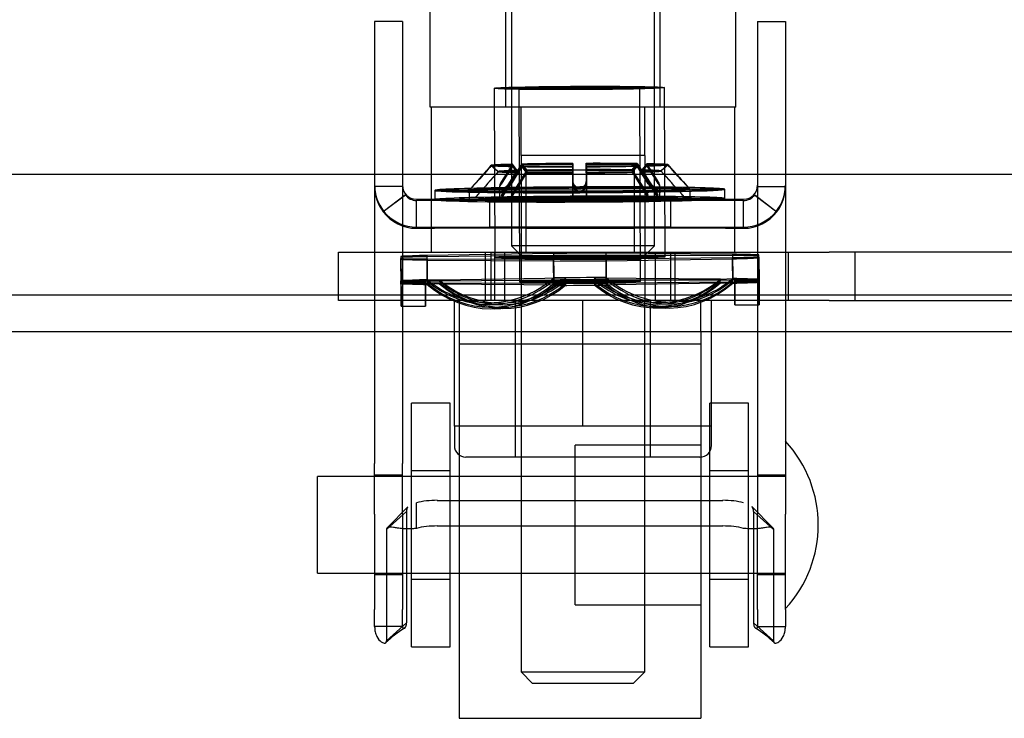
# Model space of a CAD drawing. Header units: inches. Extents: x 1 to 359, y -2 to 239.
# Tile 5 of 82: x 104.28 to 106.83, y 31.41 to 33.21. Entities that reach past the tile are written whole.
import ezdxf
from ezdxf.enums import TextEntityAlignment as Align
from ezdxf.lldxf.tags import DXFTag

# ---------------------------------------------------------------- set-up
doc = ezdxf.new("R2010")
doc.units = ezdxf.units.IN
doc.header["$MEASUREMENT"] = 0
for name, color, linetype in [('COM70838', 7, 'Continuous'), ('COM70839-3', 7, 'Continuous'), ('COM71195-6', 7, 'Continuous'), ('COM71299-1', 7, 'Continuous'), ('Default', 7, 'Continuous'), ('HAN13068', 7, 'Continuous'), ('HAN13068_NUT', 7, 'Continuous'), ('NTS18147', 7, 'Continuous'), ('ROL87452', 7, 'Continuous'), ('RVT17786', 7, 'Continuous'), ('RVT19000', 7, 'Continuous'), ('SPC87322', 7, 'Continuous'), ('STD26122', 7, 'Continuous'), ('WAF25376', 7, 'Continuous'), ('WAM30038', 7, 'Continuous')]:
    doc.layers.add(name, color=color, linetype=linetype)
doc.styles.add('SEACAD_Times_New_Roman', font='times.ttf')
tags = doc.linetypes.add('HIDDEN2', pattern=[0.1875, 0.125, -0.0625]).pattern_tags.tags
tags[6:7] = [DXFTag(74, 4), DXFTag(75, 0), DXFTag(340, '0'), DXFTag(46, 0.0), DXFTag(50, 0.0), DXFTag(44, 0.0), DXFTag(45, 0.0)]
tags[4:5] = [DXFTag(74, 4), DXFTag(75, 0), DXFTag(340, '0'), DXFTag(46, 0.0), DXFTag(50, 0.0), DXFTag(44, 0.0), DXFTag(45, 0.0)]
doc.dimstyles.new('HAMMOND_(STH_-_300x200)', dxfattribs={"dimtxt": 1.5, "dimasz": 1.875, "dimexe": 0.75, "dimexo": 0.75, "dimgap": 0.375, "dimtad": 0, "dimtih": 1, "dimtoh": 1, "dimzin": 0, "dimdsep": 46, "dimtxsty": 'SEACAD_Times_New_Roman', "dimblk1": '_SE_FILLED', "dimblk2": '_SE_FILLED', "dimsah": 1, "dimcen": 0.75, "dimadec": 0, "dimazin": 0, "dimtfac": 0.8, "dimtofl": 0, "dimtmove": 0, "dimatfit": 3, "dimfxl": 1, "dimtolj": 1, "dimtzin": 0, "dimarcsym": 0})

# ---------------------------------------------------------------- blocks, each defined once
blk = doc.blocks.new('SE2')
at = {"layer": 'COM70838', "color": 7, "linetype": 'HIDDEN2'}
for p, q in [((105.1089, 32.4867), (105.1089, 32.6117)), ((105.1089, 32.6117), (105.2339, 32.6117)), ((105.2339, 32.6117), (106.2895, 32.6117)), ((105.4889, 32.6117), (105.4889, 32.4867)), ((105.5389, 32.6117), (105.5389, 32.4867)), ((105.9289, 32.4867), (105.9289, 32.6117)), ((105.9789, 32.6117), (105.9789, 32.4867)), ((106.2724, 32.6117), (106.2724, 32.4867)), ((106.2895, 32.6117), (106.3779, 32.6117)), ((107.0913, 32.6117), (106.3779, 32.6117)), ((106.4454, 32.4867), (106.4454, 32.6117)), ((105.2339, 32.4867), (105.1089, 32.4867)), ((105.7162, 32.4867), (105.2339, 32.4867)), ((106.2895, 32.4867), (105.7516, 32.4867)), ((106.3779, 32.4867), (106.2895, 32.4867)), ((106.3779, 32.4867), (107.0639, 32.4867))]:
    blk.add_line(p, q, dxfattribs=at)
at = {"layer": 'COM70839-3', "color": 7, "linetype": 'HIDDEN2'}
for p, q in [((105.2747, 33.2079), (105.2027, 33.2079)), ((105.2027, 33.2079), (105.2027, 33.1629)), ((105.2747, 33.2079), (105.2747, 33.1629)), ((106.1931, 33.2079), (106.2651, 33.2079)), ((106.1931, 33.2079), (106.1931, 33.1629)), ((106.2651, 33.2079), (106.2651, 33.1629)), ((105.2027, 33.1629), (105.2027, 32.0658)), ((105.2747, 33.1629), (105.2747, 32.0658)), ((106.1931, 33.1629), (106.1931, 32.0658)), ((106.2651, 33.1629), (106.2651, 32.0658)), ((105.2747, 32.7818), (105.2027, 32.7818)), ((106.1931, 32.7818), (106.2651, 32.7818)), ((105.2822, 32.7599), (105.2251, 32.716)), ((105.2822, 32.7597), (105.2251, 32.7159)), ((105.2822, 32.7597), (105.2822, 32.7599)), ((106.1857, 32.7597), (106.1857, 32.7599)), ((106.1857, 32.7599), (106.2428, 32.716)), ((106.1857, 32.7597), (106.2428, 32.7159)), ((105.3107, 32.7489), (106.1571, 32.7489)), ((105.3576, 32.7457), (105.3107, 32.7457)), ((105.3107, 32.6737), (105.3107, 32.7457)), ((106.1102, 32.7457), (105.3576, 32.7457)), ((105.4999, 32.7488), (105.4999, 32.6768)), ((105.5934, 32.7457), (105.5934, 32.6737)), ((105.8744, 32.6737), (105.8744, 32.7457)), ((105.9679, 32.7488), (105.9679, 32.6768)), ((106.1571, 32.7457), (106.1102, 32.7457)), ((106.1571, 32.6737), (106.1571, 32.7457)), ((105.2251, 32.7159), (105.2251, 32.716)), ((106.2428, 32.7159), (106.2428, 32.716)), ((105.3107, 32.6769), (106.1571, 32.6769)), ((105.3107, 32.6737), (105.3576, 32.6737)), ((106.1102, 32.6737), (105.3576, 32.6737)), ((105.4999, 32.6768), (105.4999, 32.6765)), ((105.9679, 32.6768), (105.9679, 32.6765)), ((106.1102, 32.6737), (106.1571, 32.6737)), ((105.2027, 31.9347), (105.2027, 32.0658)), ((105.2747, 31.9347), (105.2747, 32.0658)), ((106.1931, 32.0658), (106.1931, 31.9347)), ((106.2651, 32.0658), (106.2651, 31.9347)), ((105.2747, 32.0352), (105.2027, 32.0352)), ((106.2651, 32.0352), (106.1931, 32.0352)), ((105.3107, 31.8978), (105.3107, 31.9641)), ((105.3646, 31.9702), (106.1032, 31.9702)), ((105.2027, 31.9347), (105.2027, 31.688)), ((105.285, 31.9411), (105.2336, 31.8947)), ((105.2887, 31.9533), (105.236, 31.8999)), ((105.2887, 31.9533), (105.2361, 31.8999)), ((105.2747, 31.9347), (105.2747, 31.688)), ((105.285, 31.9411), (105.285, 31.6532)), ((106.2318, 31.8999), (106.1791, 31.9533)), ((106.2317, 31.8999), (106.1792, 31.9533)), ((106.1828, 31.9411), (106.2342, 31.8947)), ((106.1828, 31.9411), (106.1828, 31.6532)), ((106.1931, 31.688), (106.1931, 31.9347)), ((106.2651, 31.688), (106.2651, 31.9347)), ((105.2336, 31.8947), (105.2336, 31.6068)), ((105.3646, 31.9039), (106.1032, 31.9039)), ((106.2342, 31.8947), (106.2342, 31.6068)), ((105.2027, 31.7782), (105.2747, 31.7782)), ((106.1931, 31.7782), (106.2651, 31.7782)), ((105.2027, 31.6438), (105.2027, 31.688)), ((105.2747, 31.6438), (105.2747, 31.688)), ((106.1931, 31.688), (106.1931, 31.6438)), ((106.2651, 31.688), (106.2651, 31.6438)), ((105.2747, 31.6438), (105.2027, 31.6438)), ((105.285, 31.6532), (105.2336, 31.6068)), ((106.1828, 31.6532), (106.2342, 31.6068)), ((106.1931, 31.6438), (106.2651, 31.6438))]:
    blk.add_line(p, q, dxfattribs=at)
for centre, radius, start, end in [((105.3107, 32.7849), 0.108, 180, 270), ((105.3108, 32.7818), 0.108, 180.0016, 217.5087), ((105.3107, 32.7849), 0.036, 180, 270), ((106.1571, 32.7849), 0.108, 270, 360), ((106.1571, 32.7849), 0.036, 270, 0), ((106.1571, 32.7818), 0.108, 322.4913, 359.9984), ((105.3107, 32.7816), 0.036, 217.4877, 269.9947), ((106.1571, 32.7816), 0.036, 270.0053, 322.5123), ((105.3107, 32.7816), 0.108, 217.5055, 269.9987), ((106.1571, 32.7816), 0.108, 270.0017, 322.4941), ((105.425, 31.4039), 0.2769, 121.5848, 134.4351), ((106.043, 31.4042), 0.2765, 45.5494, 58.4193)]:
    blk.add_arc(centre, radius, start, end, dxfattribs=at)
for centre, major_axis, ratio, start_param, end_param in [((105.7339, 32.7488), (0.234, 0), 0.000115, 0, 3.141593), ((105.7339, 32.7485), (-0.234, 0), 0.000115, 0, 3.141593), ((105.7339, 32.6768), (-0.234, 0), 0.000115, 3.141593, 6.283185), ((105.7339, 32.6765), (0.234, 0), 0.000115, 3.141593, 6.283185), ((105.3646, 31.9312), (-0.1, 0), 0.390626, 4.712389, 5.281717), ((106.1032, 31.9312), (0.1, 0), 0.390626, 1.001468, 1.570796), ((105.3646, 31.8649), (-0.1, 0), 0.390626, 4.712389, 5.281717), ((106.1032, 31.8649), (0.1, 0), 0.390626, 1.001468, 1.570796)]:
    blk.add_ellipse(centre, major_axis=major_axis, ratio=ratio, start_param=start_param, end_param=end_param, dxfattribs=at)
for centre in [(105.7339, 32.7457), (105.7339, 32.6737)]:
    blk.add_ellipse(centre, major_axis=(-0.1405, 0), ratio=0.000115, dxfattribs=at)
blk.add_open_spline([(105.2883, 31.9529), (105.286, 31.9499), (105.285, 31.9461), (105.285, 31.9411)], degree=3, dxfattribs=at)
for points, knots in [([(106.1828, 31.9411), (106.1828, 31.9416), (106.1828, 31.9421), (106.1828, 31.9427), (106.1828, 31.9428), (106.1827, 31.9432), (106.1827, 31.9432), (106.1827, 31.9443), (106.1826, 31.945), (106.1823, 31.947), (106.1819, 31.9483), (106.1808, 31.9512), (106.1799, 31.9526), (106.1787, 31.9539)], [0, 0, 0, 0, 0.03125, 0.03125, 0.046875, 0.046875, 0.0625, 0.0625, 0.125, 0.125, 0.25, 0.25, 0.4245245, 0.4245245, 0.4245245, 0.4245245]), ([(105.3107, 31.8978), (105.3091, 31.8976), (105.3059, 31.8971), (105.2996, 31.8966), (105.292, 31.8963), (105.2835, 31.8964), (105.2732, 31.897), (105.262, 31.8984), (105.2511, 31.9001), (105.2431, 31.9012), (105.2381, 31.901), (105.2353, 31.8997), (105.2339, 31.8977), (105.2337, 31.8957), (105.2336, 31.8947)], [0, 0, 0, 0, 0.040175, 0.080102, 0.158226, 0.23381, 0.30692, 0.445198, 0.573002, 0.690655, 0.799398, 0.868041, 0.934412, 1, 1, 1, 1]), ([(106.2342, 31.8947), (106.2342, 31.8954), (106.234, 31.8969), (106.2333, 31.8988), (106.232, 31.9), (106.2281, 31.9016), (106.2197, 31.9006), (106.2078, 31.8987), (106.1994, 31.8976), (106.1914, 31.8968), (106.1815, 31.8963), (106.1698, 31.8964), (106.1614, 31.8973), (106.1571, 31.8978)], [0, 0, 0, 0, 0.049102, 0.098523, 0.149018, 0.200844, 0.426475, 0.554365, 0.622319, 0.692911, 0.79099, 0.893216, 1, 1, 1, 1]), ([(106.2317, 31.9), (106.2319, 31.8999), (106.2328, 31.8992), (106.234, 31.8977), (106.2341, 31.8957), (106.2342, 31.8947)], [0.8439358, 0.8439358, 0.8439358, 0.8439358, 0.868041, 0.9344119, 1, 1, 1, 1]), ([(105.2027, 31.6438), (105.2027, 31.6429), (105.2027, 31.6422), (105.2028, 31.6413), (105.2028, 31.641), (105.2028, 31.6405), (105.2028, 31.6405), (105.2029, 31.6388), (105.203, 31.6378), (105.2034, 31.6341), (105.2038, 31.6319), (105.2052, 31.6257), (105.2067, 31.6218), (105.2116, 31.6118), (105.2158, 31.6071), (105.2237, 31.6015), (105.2273, 31.6005), (105.231, 31.6013), (105.232, 31.602), (105.2328, 31.6031), (105.2329, 31.6034), (105.2331, 31.6038), (105.2331, 31.604), (105.2332, 31.6043), (105.2333, 31.6046), (105.2334, 31.6051), (105.2335, 31.6058), (105.2336, 31.6068)], [0, 0, 0, 0, 0.015625, 0.015625, 0.023438, 0.023438, 0.03125, 0.03125, 0.0625, 0.0625, 0.125, 0.125, 0.25, 0.25, 0.5, 0.5, 0.75, 0.75, 0.875, 0.875, 0.90625, 0.90625, 0.921875, 0.921875, 0.9375, 0.9375, 1, 1, 1, 1]), ([(105.2747, 31.6438), (105.2747, 31.6435), (105.2747, 31.643), (105.2749, 31.6421), (105.2752, 31.641), (105.2758, 31.6401), (105.2774, 31.6388), (105.2807, 31.6394), (105.2832, 31.6432), (105.2843, 31.6467), (105.2847, 31.6487), (105.2849, 31.6509), (105.285, 31.6524), (105.285, 31.6532)], [0, 0, 0, 0, 0.026381, 0.052905, 0.106971, 0.162948, 0.220486, 0.464488, 0.727123, 0.794792, 0.862936, 0.931376, 1, 1, 1, 1]), ([(106.1828, 31.6532), (106.1828, 31.6524), (106.1829, 31.6509), (106.1831, 31.6487), (106.1835, 31.6467), (106.1846, 31.6432), (106.1872, 31.6394), (106.1904, 31.6388), (106.192, 31.6401), (106.1926, 31.641), (106.193, 31.6421), (106.1931, 31.643), (106.1931, 31.6435), (106.1931, 31.6438)], [0, 0, 0, 0, 0.068623, 0.137063, 0.205208, 0.272877, 0.535512, 0.779514, 0.837052, 0.893029, 0.947093, 0.973617, 1, 1, 1, 1]), ([(106.2342, 31.6068), (106.2343, 31.6063), (106.2343, 31.6059), (106.2344, 31.6054), (106.2344, 31.6052), (106.2345, 31.6049), (106.2345, 31.6048), (106.2347, 31.604), (106.2349, 31.6034), (106.2358, 31.602), (106.2368, 31.6013), (106.2406, 31.6005), (106.2441, 31.6015), (106.252, 31.6071), (106.2562, 31.6118), (106.2612, 31.6218), (106.2626, 31.6258), (106.2638, 31.6308), (106.264, 31.6319), (106.2644, 31.6342), (106.2646, 31.6355), (106.2648, 31.6371), (106.2648, 31.6377), (106.2649, 31.6386), (106.2649, 31.6389), (106.265, 31.6395), (106.265, 31.64), (106.2651, 31.6408), (106.2651, 31.6421), (106.2651, 31.6438)], [0, 0, 0, 0, 0.03125, 0.03125, 0.046875, 0.046875, 0.0625, 0.0625, 0.125, 0.125, 0.25, 0.25, 0.5, 0.5, 0.75, 0.75, 0.875, 0.875, 0.90625, 0.90625, 0.9375, 0.9375, 0.953125, 0.953125, 0.960938, 0.960938, 0.96875, 0.96875, 1, 1, 1, 1])]:
    blk.add_open_spline(points, degree=3, knots=knots, dxfattribs=at)
at = {"layer": 'COM71195-6', "color": 7, "linetype": 'Continuous'}
blk.add_line((86.4935, 32.8137), (108.3033, 32.8137), dxfattribs=at)
at = {"layer": 'COM71299-1', "color": 7, "linetype": 'Continuous'}
blk.add_line((85.6814, 32.5017), (133.5514, 32.5017), dxfattribs=at)
at = {"layer": 'COM71299-1', "color": 7, "linetype": 'HIDDEN2'}
blk.add_line((85.6814, 32.4067), (133.5514, 32.4067), dxfattribs=at)
at = {"layer": 'HAN13068', "color": 7, "linetype": 'HIDDEN2'}
for p, q in [((105.3459, 32.9867), (105.3459, 33.6887)), ((105.5418, 32.9867), (105.5418, 33.6887)), ((105.941, 32.9867), (105.941, 33.6887)), ((106.1369, 32.9867), (106.1369, 33.6887)), ((105.5418, 32.9867), (105.3459, 32.9867)), ((105.941, 32.9867), (105.5418, 32.9867)), ((105.5814, 32.8617), (105.5814, 32.9867)), ((105.9014, 32.8617), (105.9014, 32.9867)), ((106.1369, 32.9867), (105.941, 32.9867)), ((105.7414, 32.8617), (105.5814, 32.8617)), ((105.9014, 32.8617), (105.7414, 32.8617)), ((105.5814, 32.4867), (105.5814, 31.5267)), ((105.9014, 31.5267), (105.9014, 32.4867)), ((105.5814, 31.5267), (105.9014, 31.5267)), ((105.5814, 31.5267), (105.6114, 31.4967)), ((105.8714, 31.4967), (105.9014, 31.5267)), ((105.8714, 31.4967), (105.6114, 31.4967))]:
    blk.add_line(p, q, dxfattribs=at)
at = {"layer": 'HAN13068_NUT', "color": 7, "linetype": 'HIDDEN2'}
for p, q in [((105.4089, 32.1617), (105.4089, 32.4867)), ((105.5664, 32.4867), (105.5664, 32.0817)), ((105.7414, 32.1617), (105.7414, 32.4867)), ((105.9164, 32.0817), (105.9164, 32.4867)), ((106.0739, 32.1617), (106.0739, 32.4867)), ((105.5752, 32.1617), (105.4089, 32.1617)), ((105.4089, 32.1617), (105.4089, 32.1117)), ((105.7414, 32.1617), (105.5752, 32.1617)), ((105.9077, 32.1617), (105.7414, 32.1617)), ((106.0739, 32.1617), (105.9077, 32.1617)), ((106.0739, 32.1117), (106.0739, 32.1617)), ((106.0439, 32.0817), (105.4389, 32.0817))]:
    blk.add_line(p, q, dxfattribs=at)
for centre, start, end in [((105.4389, 32.1117), 180, 270), ((106.0439, 32.1117), 270, 0)]:
    blk.add_arc(centre, 0.03, start, end, dxfattribs=at)
at = {"layer": 'NTS18147', "color": 7, "linetype": 'HIDDEN2'}
for p, q in [((105.512, 33.0357), (105.5137, 32.5982)), ((105.512, 33.0354), (105.5137, 32.5979)), ((105.5755, 33.0359), (105.5774, 32.5355)), ((105.5755, 33.0357), (105.5774, 32.5352)), ((105.8904, 32.5367), (105.8885, 33.0371)), ((105.8904, 32.5364), (105.8885, 33.0369)), ((105.9537, 32.6), (105.952, 33.0374)), ((105.9537, 32.5997), (105.952, 33.0371)), ((105.2707, 32.601), (105.2709, 32.538)), ((105.2707, 32.5987), (105.2707, 32.5953)), ((105.2707, 32.5987), (105.2709, 32.5357)), ((105.6656, 32.6029), (105.3387, 32.5999)), ((105.3389, 32.537), (105.3387, 32.5999)), ((105.6656, 32.6029), (105.6659, 32.5399)), ((106.1286, 32.603), (105.8017, 32.6034)), ((105.8019, 32.5404), (105.8017, 32.6034)), ((105.8017, 32.5947), (106.1286, 32.5977)), ((106.1286, 32.603), (106.1289, 32.54)), ((106.1289, 32.5347), (106.1286, 32.5977)), ((106.1967, 32.5972), (106.1967, 32.6046)), ((106.1967, 32.599), (106.1967, 32.6023)), ((106.1969, 32.5393), (106.1967, 32.6023)), ((106.1967, 32.599), (106.1969, 32.536)), ((106.1967, 32.5972), (106.1969, 32.5342)), ((105.2709, 32.5323), (105.2707, 32.5953)), ((105.2709, 32.5306), (105.2707, 32.5936)), ((105.3387, 32.5946), (105.6656, 32.5942)), ((105.3387, 32.5946), (105.3389, 32.5316)), ((105.3387, 32.5915), (105.6656, 32.5891)), ((105.3387, 32.5915), (105.3389, 32.5285)), ((105.6659, 32.5312), (105.6656, 32.5942)), ((105.6659, 32.5261), (105.6656, 32.5891)), ((105.8017, 32.5947), (105.8019, 32.5317)), ((105.8017, 32.5896), (106.1286, 32.5946)), ((105.8017, 32.5896), (105.8019, 32.5266)), ((106.1289, 32.5316), (106.1286, 32.5946)), ((105.3339, 32.5383), (105.2709, 32.538)), ((105.3339, 32.5359), (105.2709, 32.5357)), ((105.3339, 32.5326), (105.2709, 32.5323)), ((105.3339, 32.5308), (105.2709, 32.5306)), ((105.3339, 32.5383), (105.3339, 32.5308)), ((105.3339, 32.5359), (105.3339, 32.5326)), ((105.3704, 32.5397), (105.3389, 32.5406)), ((105.3704, 32.5366), (105.3389, 32.537)), ((105.3704, 32.5322), (105.3389, 32.5316)), ((105.3704, 32.5297), (105.3389, 32.5285)), ((105.6974, 32.5447), (105.3704, 32.5397)), ((105.6974, 32.5395), (105.3704, 32.5366)), ((105.3704, 32.5322), (105.6974, 32.5318)), ((105.3704, 32.5297), (105.6974, 32.5273)), ((105.6974, 32.5395), (105.6659, 32.5399)), ((105.6974, 32.5318), (105.6659, 32.5312)), ((105.6974, 32.5273), (105.6659, 32.5261)), ((106.0974, 32.5425), (105.7704, 32.545)), ((105.7704, 32.5398), (105.8019, 32.5404)), ((106.0974, 32.5394), (105.7704, 32.5398)), ((105.7704, 32.5321), (106.0974, 32.535)), ((105.7704, 32.5276), (106.0974, 32.5326)), ((105.7704, 32.5321), (105.8019, 32.5317)), ((105.7704, 32.5276), (105.8019, 32.5266)), ((106.0974, 32.5425), (106.1289, 32.5437)), ((106.0974, 32.5394), (106.1289, 32.54)), ((106.0974, 32.535), (106.1289, 32.5347)), ((106.0974, 32.5326), (106.1289, 32.5316)), ((106.1339, 32.5414), (106.1969, 32.5416)), ((106.1339, 32.534), (106.1339, 32.5414)), ((106.1339, 32.539), (106.1969, 32.5393)), ((106.1339, 32.5357), (106.1339, 32.539)), ((106.1339, 32.5357), (106.1969, 32.536)), ((106.1339, 32.534), (106.1969, 32.5342)), ((105.2712, 32.4723), (105.3342, 32.4725)), ((105.2712, 32.472), (105.3342, 32.4722)), ((105.4918, 32.4812), (105.5233, 32.4803)), ((105.4978, 32.4764), (105.5293, 32.4761)), ((105.5075, 32.4694), (105.539, 32.47)), ((105.9293, 32.4716), (105.9608, 32.4712)), ((105.939, 32.4777), (105.9705, 32.4783)), ((105.945, 32.4819), (105.9765, 32.4831)), ((106.1342, 32.4756), (106.1972, 32.4759)), ((106.1342, 32.4754), (106.1972, 32.4756)), ((105.5135, 32.4655), (105.545, 32.4667)), ((105.9233, 32.4682), (105.9548, 32.4672))]:
    blk.add_line(p, q, dxfattribs=at)
at = {"layer": 'NTS18147', "color": 7, "linetype": 'Continuous'}
for p, q in [((105.2707, 32.601), (105.2707, 32.5936)), ((105.6656, 32.6086), (105.3387, 32.6036)), ((105.3389, 32.5406), (105.3387, 32.6036)), ((105.6656, 32.6086), (105.6659, 32.5456)), ((106.1286, 32.6067), (105.8017, 32.6091)), ((105.8019, 32.5462), (105.8017, 32.6091)), ((106.1286, 32.6067), (106.1289, 32.5437)), ((106.1969, 32.5416), (106.1967, 32.6046)), ((105.6974, 32.5447), (105.6659, 32.5456)), ((105.7704, 32.545), (105.8019, 32.5462))]:
    blk.add_line(p, q, dxfattribs=at)
at = {"layer": 'NTS18147', "color": 7, "linetype": 'HIDDEN2'}
for centre, major_axis, ratio in [((105.732, 33.0365), (0.22, 0.0009), 0.019735), ((105.732, 33.0363), (0.22, 0.0009), 0.008755), ((105.732, 33.0365), (0.1565, 0.0006), 0.019735), ((105.732, 33.0363), (0.1565, 0.0006), 0.008755), ((105.7337, 32.5991), (0.22, 0.0009), 0.019735), ((105.7337, 32.5988), (0.22, 0.0009), 0.008755), ((105.7339, 32.5361), (0.1565, 0.0006), 0.019735), ((105.7339, 32.5358), (0.1565, 0.0006), 0.008755)]:
    blk.add_ellipse(centre, major_axis=major_axis, ratio=ratio, dxfattribs=at)
at = {"layer": 'NTS18147', "color": 7, "linetype": 'Continuous'}
for centre, major_axis, ratio, start_param, end_param in [((105.7337, 32.5991), (-0.5, -0.002), 0.019735, -0.660163, -0.387207), ((105.7337, 32.5991), (0.5, 0.002), 0.019735, 1.434232, 1.707188), ((105.7337, 32.5991), (0.5, 0.002), 0.019735, 0.387034, 0.659991), ((105.5014, 32.7994), (0.0096, 0.3182), 0.8659, 3.529428, 3.815766), ((105.7339, 32.5361), (-0.5, -0.002), 0.019735, 4.575824, 4.848781), ((105.9644, 32.8012), (-0.0121, 0.3181), 0.865814, 2.467431, 2.763604), ((105.7339, 32.5361), (-0.5, -0.002), 0.019735, -0.660163, -0.387207), ((105.5014, 32.7994), (0.0096, 0.3182), 0.8659, 2.546346, 2.80618), ((105.5329, 32.7985), (0.0096, 0.3182), 0.8659, 3.537804, 3.815766), ((105.9329, 32.8), (-0.0121, 0.3181), 0.865814, 2.467431, 2.752626), ((105.9644, 32.8012), (-0.0121, 0.3181), 0.865814, 3.453651, 3.736851), ((105.7339, 32.5361), (0.5, 0.002), 0.019735, 0.387034, 0.659991)]:
    blk.add_ellipse(centre, major_axis=major_axis, ratio=ratio, start_param=start_param, end_param=end_param, dxfattribs=at)
at = {"layer": 'NTS18147', "color": 7, "linetype": 'HIDDEN2'}
for centre, major_axis, ratio, start_param, end_param in [((105.7337, 32.5988), (-0.5, -0.002), 0.008755, -0.6601, -0.387143), ((105.7337, 32.5988), (0.5, 0.002), 0.008755, 1.434295, 1.707252), ((105.7337, 32.5988), (0.5, 0.002), 0.008755, 0.387097, 0.660054), ((105.7337, 32.5988), (0.5, 0.002), 0.008755, -0.6601, -0.387143), ((105.7337, 32.5991), (0.5, 0.002), 0.019735, -0.660163, -0.387207), ((105.7337, 32.5988), (-0.5, -0.002), 0.008755, 0.387097, 0.660054), ((105.7337, 32.5991), (-0.5, -0.002), 0.019735, 0.387034, 0.659991), ((105.7337, 32.5988), (-0.5, -0.002), 0.008755, 1.434295, 1.707252), ((105.7337, 32.5991), (-0.5, -0.002), 0.019735, 1.434232, 1.707188), ((105.2699, 32.7906), (-0.0012, 0.3183), 0.000086, 2.526619, 3.796039), ((105.7339, 32.5358), (-0.5, -0.002), 0.008755, -0.6601, -0.387143), ((105.2699, 32.7903), (-0.0012, 0.3183), 0.000023, 3.141593, 3.785058), ((105.7339, 32.5358), (-0.5, -0.002), 0.008755, 0.387097, 0.660054), ((105.7339, 32.5361), (-0.5, -0.002), 0.019735, 0.387034, 0.659991), ((105.3329, 32.7908), (-0.0012, 0.3183), 0.000086, 2.526619, 3.796039), ((105.3329, 32.7906), (-0.0012, 0.3183), 0.000023, 2.515638, 3.785058), ((105.5014, 32.7948), (0.0036, 0.3183), 0.866004, 2.524393, 3.793813), ((105.5014, 32.7877), (-0.0061, 0.3183), 0.865981, 2.489374, 3.758793), ((105.5014, 32.7836), (-0.0121, 0.3181), 0.865814, 2.467431, 3.736851), ((105.5329, 32.7985), (0.0096, 0.3182), 0.8659, 2.546346, 3.537804), ((105.5329, 32.7944), (0.0036, 0.3183), 0.866004, 2.524393, 3.793813), ((105.5329, 32.7883), (-0.0061, 0.3183), 0.865981, 2.489374, 3.758793), ((105.5329, 32.7848), (-0.0121, 0.3181), 0.865814, 2.467431, 3.736851), ((105.7339, 32.5358), (-0.5, -0.002), 0.008755, 4.575888, 4.848844), ((105.7339, 32.5358), (0.5, 0.002), 0.008755, 4.575888, 4.848844), ((105.7339, 32.5361), (0.5, 0.002), 0.019735, 4.575824, 4.848781), ((105.9329, 32.796), (-0.0061, 0.3183), 0.865981, 2.489374, 3.758793), ((105.9329, 32.7899), (0.0036, 0.3183), 0.866004, 2.524393, 3.793813), ((105.9329, 32.7864), (0.0096, 0.3182), 0.8659, 2.546346, 3.815766), ((105.9644, 32.7966), (-0.0061, 0.3183), 0.865981, 2.489374, 3.758793), ((105.9644, 32.7895), (0.0036, 0.3183), 0.866004, 2.524393, 3.793813), ((105.9644, 32.7854), (0.0096, 0.3182), 0.8659, 2.546346, 3.815766), ((105.9329, 32.8), (-0.0121, 0.3181), 0.865814, 2.752626, 3.736851), ((105.7339, 32.5358), (0.5, 0.002), 0.008755, 0.387097, 0.660054), ((105.7339, 32.5358), (0.5, 0.002), 0.008755, -0.6601, -0.387143), ((105.7339, 32.5361), (0.5, 0.002), 0.019735, -0.660163, -0.387207), ((106.1329, 32.794), (-0.0012, 0.3183), 0.000086, 2.526619, 3.796039), ((106.1329, 32.7937), (-0.0012, 0.3183), 0.000023, 2.515638, 3.785058), ((106.1959, 32.7942), (-0.0012, 0.3183), 0.000086, 2.526619, 3.796039), ((106.1959, 32.794), (-0.0012, 0.3183), 0.000023, 2.515638, 3.785058), ((105.5014, 32.7994), (0.0096, 0.3182), 0.8659, 2.80618, 3.529428), ((105.9644, 32.8012), (-0.0121, 0.3181), 0.865814, 2.763604, 3.453651)]:
    blk.add_ellipse(centre, major_axis=major_axis, ratio=ratio, start_param=start_param, end_param=end_param, dxfattribs=at)
at = {"layer": 'ROL87452', "color": 7, "linetype": 'HIDDEN2'}
for p, q in [((105.4214, 32.4067), (105.4214, 31.4067)), ((106.0464, 32.4067), (106.0464, 31.4067)), ((105.7214, 31.7002), (105.7214, 32.1132)), ((106.0464, 32.1132), (105.7214, 32.1132)), ((105.7214, 32.0317), (105.4214, 32.0317)), ((105.4214, 31.7817), (105.7214, 31.7817)), ((105.7214, 31.7002), (106.0464, 31.7002)), ((105.4214, 31.4067), (106.0464, 31.4067))]:
    blk.add_line(p, q, dxfattribs=at)
at = {"layer": 'RVT17786', "color": 7, "linetype": 'HIDDEN2'}
for p, q in [((105.0551, 31.7817), (105.0551, 32.0317)), ((106.2651, 32.0317), (105.0551, 32.0317)), ((105.0551, 31.7817), (106.2651, 31.7817))]:
    blk.add_line(p, q, dxfattribs=at)
blk.add_arc((106.0319, 31.9067), 0.3182, 317.1291, 42.8709, dxfattribs=at)
at = {"layer": 'RVT19000', "color": 7, "linetype": 'HIDDEN2'}
for p, q in [((105.8744, 32.8237), (105.5934, 32.8237)), ((105.5934, 32.8237), (105.5934, 32.6117)), ((105.8744, 32.6117), (105.8744, 32.8237)), ((105.5389, 32.6117), (105.5389, 32.4867)), ((105.9289, 32.4867), (105.9289, 32.6117)), ((105.4214, 32.4867), (105.4214, 32.4067)), ((105.7516, 32.4867), (105.7162, 32.4867)), ((106.0464, 32.4067), (106.0464, 32.4867)), ((106.0464, 32.3737), (105.4214, 32.3737))]:
    blk.add_line(p, q, dxfattribs=at)
at = {"layer": 'SPC87322', "color": 7, "linetype": 'HIDDEN2'}
for p, q in [((105.3489, 32.9867), (105.3489, 32.6117)), ((106.1339, 32.6117), (106.1339, 32.9867)), ((105.5814, 32.8617), (105.5814, 32.4867)), ((105.9014, 32.8617), (105.9014, 32.4867)), ((105.5039, 32.4867), (105.5039, 32.6117)), ((105.5139, 32.4867), (105.5139, 32.6117)), ((105.9689, 32.4867), (105.9689, 32.6117))]:
    blk.add_line(p, q, dxfattribs=at)
at = {"layer": 'STD26122', "color": 7, "linetype": 'HIDDEN2'}
for p, q in [((105.5564, 33.5937), (105.5564, 32.6287)), ((105.9264, 32.6287), (105.9264, 33.5937)), ((105.9264, 32.6287), (105.5564, 32.6287)), ((105.5564, 32.6287), (105.5914, 32.5937)), ((105.8914, 32.5937), (105.9264, 32.6287)), ((105.5914, 32.5937), (105.8914, 32.5937))]:
    blk.add_line(p, q, dxfattribs=at)
at = {"layer": 'WAF25376', "color": 7, "linetype": 'HIDDEN2'}
for p, q in [((105.2981, 31.5917), (105.2981, 32.2217)), ((105.3981, 32.2217), (105.2981, 32.2217)), ((105.3981, 31.5917), (105.3981, 32.2217)), ((106.0698, 31.5917), (106.0698, 32.2217)), ((106.1698, 32.2217), (106.0698, 32.2217)), ((106.1698, 31.5917), (106.1698, 32.2217)), ((105.3981, 32.0467), (105.2981, 32.0467)), ((106.1698, 32.0467), (106.0698, 32.0467)), ((105.2981, 31.7667), (105.3981, 31.7667)), ((106.0698, 31.7667), (106.1698, 31.7667)), ((105.2981, 31.5917), (105.3981, 31.5917)), ((106.0698, 31.5917), (106.1698, 31.5917))]:
    blk.add_line(p, q, dxfattribs=at)
at = {"layer": 'WAM30038', "color": 7, "linetype": 'HIDDEN2'}
for p, q in [((105.5045, 32.8365), (105.5225, 32.8206)), ((105.5045, 32.836), (105.5225, 32.8201)), ((105.5225, 32.8199), (105.5045, 32.8358)), ((105.5225, 32.8198), (105.5045, 32.8357)), ((105.559, 32.8393), (105.5308, 32.7948)), ((105.559, 32.8374), (105.5308, 32.7926)), ((105.5308, 32.7895), (105.559, 32.8348)), ((105.5308, 32.7878), (105.559, 32.8334)), ((105.5556, 32.7929), (105.5837, 32.8377)), ((105.5837, 32.8346), (105.5556, 32.7894)), ((105.5837, 32.833), (105.5556, 32.7874)), ((105.5717, 32.8231), (105.559, 32.8393)), ((105.5717, 32.8214), (105.559, 32.8374)), ((105.559, 32.8348), (105.5717, 32.819)), ((105.559, 32.8334), (105.5717, 32.8177)), ((105.5672, 32.8137), (105.5837, 32.8398)), ((105.5837, 32.8398), (105.5965, 32.8237)), ((105.5837, 32.8377), (105.5965, 32.8217)), ((105.5965, 32.8189), (105.5837, 32.8346)), ((105.5965, 32.8173), (105.5837, 32.833)), ((105.7153, 32.8251), (105.7152, 32.8414)), ((105.7152, 32.8414), (105.7154, 32.8137)), ((105.7153, 32.8226), (105.7152, 32.8387)), ((105.7152, 32.8387), (105.7154, 32.7941)), ((105.7152, 32.8347), (105.7153, 32.8189)), ((105.7154, 32.7894), (105.7152, 32.8347)), ((105.7152, 32.8324), (105.7153, 32.8168)), ((105.7154, 32.7867), (105.7152, 32.8324)), ((105.7502, 32.8416), (105.7503, 32.8253)), ((105.7504, 32.8137), (105.7502, 32.8416)), ((105.7502, 32.8388), (105.7503, 32.8227)), ((105.7504, 32.7943), (105.7502, 32.8388)), ((105.7503, 32.819), (105.7502, 32.8348)), ((105.7502, 32.8348), (105.7504, 32.7896)), ((105.7503, 32.817), (105.7502, 32.8326)), ((105.7502, 32.8326), (105.7504, 32.7869)), ((105.8691, 32.8248), (105.8818, 32.841)), ((105.8691, 32.8227), (105.8818, 32.8388)), ((105.8818, 32.8358), (105.8691, 32.8199)), ((105.8818, 32.8341), (105.8691, 32.8184)), ((105.8818, 32.841), (105.8994, 32.8137)), ((105.8818, 32.8388), (105.9102, 32.7943)), ((105.9102, 32.7908), (105.8818, 32.8358)), ((105.9102, 32.7888), (105.8818, 32.8341)), ((105.9065, 32.8406), (105.8939, 32.8244)), ((105.9065, 32.8387), (105.8939, 32.8226)), ((105.8939, 32.8202), (105.9065, 32.8361)), ((105.8939, 32.819), (105.9065, 32.8347)), ((105.935, 32.7964), (105.9065, 32.8406)), ((105.935, 32.7942), (105.9065, 32.8387)), ((105.9065, 32.8361), (105.935, 32.7911)), ((105.9065, 32.8347), (105.935, 32.7894)), ((105.9431, 32.8222), (105.961, 32.8382)), ((105.9431, 32.8218), (105.961, 32.8378)), ((105.961, 32.8375), (105.9431, 32.8215)), ((105.961, 32.8375), (105.9431, 32.8215)), ((105.531, 32.7587), (105.5717, 32.8231)), ((105.531, 32.7565), (105.5717, 32.8214)), ((105.5717, 32.819), (105.531, 32.7534)), ((105.5717, 32.8177), (105.531, 32.7517)), ((105.5965, 32.8237), (105.5557, 32.7593)), ((105.5965, 32.8217), (105.5557, 32.7568)), ((105.5557, 32.7533), (105.5965, 32.8189)), ((105.5557, 32.7513), (105.5965, 32.8173)), ((105.7156, 32.7612), (105.7153, 32.8251)), ((105.7156, 32.758), (105.7153, 32.8226)), ((105.7153, 32.8189), (105.7156, 32.7533)), ((105.7153, 32.8168), (105.7156, 32.7506)), ((105.7503, 32.8253), (105.7503, 32.8137)), ((105.7503, 32.8227), (105.7506, 32.7581)), ((105.7506, 32.7534), (105.7503, 32.819)), ((105.7506, 32.7508), (105.7503, 32.817)), ((105.9104, 32.7607), (105.8691, 32.8248)), ((105.9104, 32.7582), (105.8691, 32.8227)), ((105.8691, 32.8199), (105.9104, 32.7546)), ((105.8691, 32.8184), (105.9104, 32.7527)), ((105.8939, 32.8244), (105.9351, 32.7603)), ((105.8939, 32.8226), (105.9351, 32.7581)), ((105.9351, 32.755), (105.8939, 32.8202)), ((105.9351, 32.7533), (105.8939, 32.819)), ((105.5258, 32.7816), (105.5259, 32.752)), ((105.5258, 32.7792), (105.5259, 32.7497)), ((105.5258, 32.7759), (105.5259, 32.7463)), ((105.7154, 32.7973), (105.7156, 32.7612)), ((105.7154, 32.7941), (105.7156, 32.758)), ((105.7154, 32.7894), (105.7156, 32.7533)), ((105.7154, 32.7867), (105.7156, 32.7506)), ((105.7504, 32.7975), (105.7506, 32.7614)), ((105.7504, 32.7975), (105.7506, 32.7614)), ((105.7504, 32.7943), (105.7506, 32.7581)), ((105.7504, 32.7896), (105.7506, 32.7534)), ((105.7504, 32.7869), (105.7506, 32.7508)), ((105.9403, 32.7536), (105.9402, 32.7832)), ((105.9403, 32.7513), (105.9402, 32.7808)), ((105.9403, 32.7479), (105.9402, 32.7775)), ((105.9403, 32.7461), (105.9402, 32.7757)), ((105.358, 32.7716), (105.3581, 32.7476)), ((105.358, 32.7713), (105.3581, 32.7473)), ((105.4472, 32.7719), (105.4473, 32.748)), ((105.4472, 32.7717), (105.4473, 32.7477)), ((105.5258, 32.7741), (105.5259, 32.7445)), ((105.531, 32.7517), (105.5274, 32.7447)), ((105.5505, 32.7443), (105.5557, 32.7513)), ((105.7156, 32.7506), (105.7167, 32.7436)), ((105.7494, 32.7437), (105.7506, 32.7508)), ((105.9104, 32.7527), (105.9156, 32.7457)), ((105.9388, 32.7463), (105.9351, 32.7533)), ((106.0189, 32.7502), (106.0188, 32.7742)), ((106.0189, 32.7499), (106.0188, 32.7739)), ((106.1081, 32.7505), (106.108, 32.7745)), ((106.1081, 32.7503), (106.108, 32.7743))]:
    blk.add_line(p, q, dxfattribs=at)
at = {"layer": 'WAM30038', "color": 7, "linetype": 'Continuous'}
for p, q in [((105.5556, 32.7954), (105.5672, 32.8137)), ((105.7154, 32.8137), (105.7154, 32.7973)), ((105.7503, 32.8137), (105.7504, 32.7975)), ((105.7504, 32.7975), (105.7504, 32.8137)), ((105.8994, 32.8137), (105.9102, 32.7968))]:
    blk.add_line(p, q, dxfattribs=at)
at = {"layer": 'WAM30038', "color": 7, "linetype": 'HIDDEN2'}
for centre, radius, start, end in [((105.7271, 32.5388), 0.3643, 136.0963, 140.2055), ((105.1557, 33.0601), 0.4099, 315.3349, 318.9153), ((105.0217, 33.1802), 0.5899, 316.1654, 318.6669), ((105.7335, 32.7934), 0.0181, 177.5926, 268.475), ((105.7336, 32.7885), 0.0182, 176.9277, 268.2187), ((105.7336, 32.7857), 0.0183, 176.6539, 267.9298), ((105.7324, 32.7933), 0.018, 271.7596, 3.0707), ((105.7322, 32.7885), 0.0182, 272.484, 3.2623), ((105.7321, 32.7858), 0.0184, 272.7993, 3.5026), ((106.2697, 33.0201), 0.3514, 220.1619, 224.4218), ((106.2806, 33.0388), 0.3723, 221.3562, 225.299), ((106.4146, 33.1611), 0.5537, 221.7005, 224.3653)]:
    blk.add_arc(centre, radius, start, end, dxfattribs=at)
at = {"layer": 'WAM30038', "color": 7, "linetype": 'Continuous'}
for centre, radius, start, end in [((105.7334, 32.7967), 0.018, 177.8638, 268.8008), ((105.7325, 32.7966), 0.0179, 271.4599, 2.7807)]:
    blk.add_arc(centre, radius, start, end, dxfattribs=at)
at = {"layer": 'WAM30038', "color": 7, "linetype": 'HIDDEN2'}
for centre, major_axis, ratio, start_param, end_param in [((105.7327, 32.837), (-0.2289, -0.0009), 0.019735, -0.70897, -0.076601), ((105.7327, 32.8367), (-0.2289, -0.0009), 0.008755, -0.708907, -0.076538), ((105.7327, 32.837), (-0.2289, -0.0009), 0.019735, 0.076428, 0.708797), ((105.7327, 32.8367), (-0.2289, -0.0009), 0.008755, 0.076492, 0.708861), ((105.7327, 32.837), (-0.2289, -0.0009), 0.019735, -1.494368, -0.861999), ((105.7327, 32.8367), (-0.2289, -0.0009), 0.008755, -1.494305, -0.861936), ((105.7327, 32.8367), (-0.2289, -0.0009), 0.008755, 0.86189, 1.494259), ((105.7327, 32.837), (-0.2289, -0.0009), 0.019735, 0.861827, 1.494195), ((105.7327, 32.837), (0.2289, 0.0009), 0.019735, 0.861827, 1.494195), ((105.7327, 32.8367), (0.2289, 0.0009), 0.008755, 0.86189, 1.494259), ((105.7327, 32.8367), (0.2289, 0.0009), 0.008755, -1.494305, -0.861936), ((105.7327, 32.837), (0.2289, 0.0009), 0.019735, -1.494368, -0.861999), ((105.7327, 32.837), (0.2289, 0.0009), 0.019735, 0.076428, 0.708797), ((105.7327, 32.8367), (0.2289, 0.0009), 0.008755, 0.076492, 0.708861), ((105.7327, 32.8367), (0.2289, 0.0009), 0.008755, -0.708907, -0.076538), ((105.7327, 32.837), (0.2289, 0.0009), 0.019735, -0.70897, -0.076601), ((105.7328, 32.8211), (-0.211, -0.0008), 0.019735, -0.702451, -0.08312), ((105.7328, 32.8208), (-0.211, -0.0008), 0.008755, -0.702387, -0.083057), ((105.7328, 32.8211), (-0.211, -0.0008), 0.019735, 0.082948, 0.702278), ((105.7328, 32.8208), (-0.211, -0.0008), 0.008755, 0.083011, 0.702341), ((105.7328, 32.8211), (-0.211, -0.0008), 0.019735, -1.487849, -0.868518), ((105.7328, 32.8208), (-0.211, -0.0008), 0.008755, -1.487786, -0.868455), ((105.7328, 32.8208), (-0.211, -0.0008), 0.008755, 0.868409, 1.48774), ((105.7328, 32.8211), (-0.211, -0.0008), 0.019735, 0.868346, 1.487676), ((105.7328, 32.8211), (0.211, 0.0008), 0.019735, 0.868346, 1.487676), ((105.7328, 32.8208), (0.211, 0.0008), 0.008755, 0.868409, 1.48774), ((105.7328, 32.8208), (0.211, 0.0008), 0.008755, -1.487786, -0.868455), ((105.7328, 32.8211), (0.211, 0.0008), 0.019735, -1.487849, -0.868518), ((105.7328, 32.8211), (0.211, 0.0008), 0.019735, 0.082948, 0.702278), ((105.7328, 32.8208), (0.211, 0.0008), 0.008755, 0.083011, 0.702341), ((105.7328, 32.8208), (0.211, 0.0008), 0.008755, -0.702387, -0.083057), ((105.7328, 32.8211), (0.211, 0.0008), 0.019735, -0.702451, -0.08312), ((105.733, 32.7731), (-0.2858, -0.0011), 0.019735, 5.497701, 6.283099), ((105.733, 32.7731), (-0.2858, -0.0011), 0.019735, 4.712303, 5.497701), ((105.733, 32.7728), (-0.2858, -0.0011), 0.008755, 4.712366, 5.497764), ((105.733, 32.7731), (0.2858, 0.0011), 0.019735, 0.785312, 1.57071), ((105.733, 32.7728), (0.2858, 0.0011), 0.008755, 0.785375, 1.570773), ((105.733, 32.7731), (-0.2858, -0.0011), 0.019735, 3.141506, 3.926905), ((105.733, 32.7728), (-0.2858, -0.0011), 0.008755, 3.14157, 3.926968), ((105.733, 32.7731), (-0.375, -0.0015), 0.019735, 0, 3.141506), ((105.7331, 32.7491), (-0.375, -0.0015), 0.019735, 0, 3.141506), ((105.733, 32.7728), (-0.2858, -0.0011), 0.008755, 5.497764, 6.283162), ((105.733, 32.7731), (0.2858, 0.0011), 0.019735, 3.141506, 3.926905), ((105.733, 32.7728), (0.2858, 0.0011), 0.008755, 3.14157, 3.926968), ((105.7331, 32.7491), (-0.275, -0.0011), 0.019735, -0.72599, -0.059581), ((105.7331, 32.7488), (-0.275, -0.0011), 0.008755, -0.725927, -0.059517), ((105.5434, 32.7497), (0.0175, 0.0001), 0.008755, 1.149718, 3.562625), ((105.5434, 32.7521), (0.0175, 0.0001), 0.019735, 3.141593, 3.562562), ((105.733, 32.7728), (-0.2858, -0.0011), 0.008755, 0.785375, 1.570773), ((105.733, 32.7731), (-0.2858, -0.0011), 0.019735, 0.785312, 1.57071), ((105.7331, 32.7488), (-0.275, -0.0011), 0.008755, -1.511325, -0.844915), ((105.7331, 32.7511), (-0.0175, -0.0001), 0.008755, 3.505912, 5.91882), ((105.733, 32.7728), (0.2858, 0.0011), 0.008755, 4.712366, 5.497764), ((105.733, 32.7731), (0.2858, 0.0011), 0.019735, 4.712303, 5.497701), ((105.7331, 32.7488), (0.275, 0.0011), 0.008755, 0.844869, 1.511279), ((105.9228, 32.7512), (-0.0175, -0.0001), 0.008755, 2.720514, 5.133421), ((105.733, 32.7731), (0.2858, 0.0011), 0.019735, 5.497701, 6.283099), ((105.733, 32.7728), (0.2858, 0.0011), 0.008755, 5.497764, 6.283162), ((105.9228, 32.7536), (-0.0175, -0.0001), 0.019735, 2.720451, 3.141593), ((105.7331, 32.7491), (0.275, 0.0011), 0.019735, 0.059408, 0.725818), ((105.7331, 32.7488), (0.275, 0.0011), 0.008755, 0.059471, 0.725881), ((105.7331, 32.7491), (0.275, 0.0011), 0.019735, -0.72599, -0.059581), ((105.7331, 32.7488), (0.275, 0.0011), 0.008755, -0.725927, -0.059517), ((106.0014, 32.7501), (-0.0175, -0.0001), 0.019735, 1.935053, 4.34796), ((106.0014, 32.7498), (-0.0175, -0.0001), 0.008755, 1.935116, 4.348023), ((105.4648, 32.748), (0.0175, 0.0001), 0.019735, 1.935053, 4.34796), ((105.4648, 32.7478), (0.0175, 0.0001), 0.008755, 1.935116, 4.348023), ((105.7331, 32.7491), (-0.275, -0.0011), 0.019735, 0.059408, 0.725818), ((105.7331, 32.7488), (-0.275, -0.0011), 0.008755, 0.059471, 0.725881), ((105.5434, 32.7464), (0.0175, 0.0001), 0.008755, 2.720514, 5.133421), ((105.5434, 32.7446), (0.0175, 0.0001), 0.019735, 2.720451, 5.133358), ((105.7331, 32.7488), (-0.275, -0.0011), 0.008755, 0.844869, 1.511279), ((105.7331, 32.7491), (-0.275, -0.0011), 0.019735, 0.844806, 1.511216), ((105.7331, 32.7465), (0.0175, 0.0001), 0.008755, 3.505912, 5.91882), ((105.7331, 32.7438), (0.0175, 0.0001), 0.019735, 3.505849, 5.918756), ((105.7331, 32.7488), (0.275, 0.0011), 0.008755, -1.511325, -0.844915), ((105.7331, 32.7491), (0.275, 0.0011), 0.019735, -1.511388, -0.844979), ((105.9228, 32.7479), (-0.0175, -0.0001), 0.008755, 1.149718, 3.562625), ((105.9228, 32.7461), (-0.0175, -0.0001), 0.019735, 1.149655, 3.562562)]:
    blk.add_ellipse(centre, major_axis=major_axis, ratio=ratio, start_param=start_param, end_param=end_param, dxfattribs=at)
at = {"layer": 'WAM30038', "color": 7, "linetype": 'Continuous'}
for centre, major_axis, start_param, end_param in [((105.733, 32.7731), (-0.375, -0.0015), 3.141506, 6.283185), ((105.7331, 32.7491), (-0.375, -0.0015), 3.141506, 6.283185), ((105.5434, 32.7521), (0.0175, 0.0001), 1.149655, 3.141593), ((105.7331, 32.7491), (-0.275, -0.0011), -1.511388, -0.844979), ((105.7331, 32.7544), (-0.0175, -0.0001), 3.505849, 5.918756), ((105.7331, 32.7491), (0.275, 0.0011), 0.844806, 1.511216), ((105.9228, 32.7536), (-0.0175, -0.0001), 3.141593, 5.133358)]:
    blk.add_ellipse(centre, major_axis=major_axis, ratio=0.019735, start_param=start_param, end_param=end_param, dxfattribs=at)
at = {"layer": 'WAM30038', "color": 7, "linetype": 'HIDDEN2'}
for centre in [(105.733, 32.7728), (105.7331, 32.7488)]:
    blk.add_ellipse(centre, major_axis=(-0.375, -0.0015), ratio=0.008755, dxfattribs=at)
for points, knots in [([(105.4646, 32.7914), (105.4665, 32.7935), (105.4684, 32.7957), (105.4703, 32.7978), (105.4817, 32.8107), (105.4931, 32.8236), (105.5045, 32.8365)], [0, 0, 0, 0, 0.141448, 0.141448, 0.141448, 1, 1, 1, 1]), ([(105.4646, 32.7909), (105.4665, 32.7931), (105.4684, 32.7952), (105.4703, 32.7973), (105.4817, 32.8102), (105.4931, 32.8231), (105.5045, 32.836)], [0, 0, 0, 0, 0.141448, 0.141448, 0.141448, 1, 1, 1, 1]), ([(105.5045, 32.8358), (105.4931, 32.8229), (105.4817, 32.81), (105.4703, 32.7971), (105.4684, 32.795), (105.4665, 32.7928), (105.4646, 32.7907)], [0, 0, 0, 0, 0.858552, 0.858552, 0.858552, 1, 1, 1, 1]), ([(105.961, 32.8382), (105.9725, 32.8254), (105.984, 32.8126), (105.9955, 32.7998), (105.9974, 32.7977), (105.9993, 32.7956), (106.0012, 32.7935)], [0, 0, 0, 0, 0.858552, 0.858552, 0.858552, 1, 1, 1, 1]), ([(105.961, 32.8378), (105.9725, 32.825), (105.984, 32.8122), (105.9955, 32.7994), (105.9974, 32.7973), (105.9993, 32.7952), (106.0012, 32.793)], [0, 0, 0, 0, 0.858552, 0.858552, 0.858552, 1, 1, 1, 1]), ([(106.0012, 32.7928), (105.9993, 32.7949), (105.9974, 32.797), (105.9955, 32.7991), (105.984, 32.8119), (105.9725, 32.8247), (105.961, 32.8375)], [0, 0, 0, 0, 0.141448, 0.141448, 0.141448, 1, 1, 1, 1]), ([(105.5225, 32.8206), (105.5047, 32.8004), (105.4868, 32.7802), (105.469, 32.7601), (105.4676, 32.7585), (105.4662, 32.7569), (105.4648, 32.7553)], [0, 0, 0, 0, 0.926871, 0.926871, 0.926871, 1, 1, 1, 1]), ([(105.5225, 32.8201), (105.5047, 32.8), (105.4868, 32.7798), (105.469, 32.7596), (105.4676, 32.758), (105.4662, 32.7564), (105.4648, 32.7548)], [0, 0, 0, 0, 0.926871, 0.926871, 0.926871, 1, 1, 1, 1]), ([(106.0013, 32.7574), (105.9999, 32.759), (105.9985, 32.7605), (105.9971, 32.7621), (105.9791, 32.7822), (105.9611, 32.8022), (105.9431, 32.8222)], [0, 0, 0, 0, 0.073129, 0.073129, 0.073129, 1, 1, 1, 1]), ([(106.0013, 32.7569), (105.9999, 32.7585), (105.9985, 32.7601), (105.9971, 32.7617), (105.9791, 32.7817), (105.9611, 32.8017), (105.9431, 32.8218)], [0, 0, 0, 0, 0.073129, 0.073129, 0.073129, 1, 1, 1, 1]), ([(105.5308, 32.7948), (105.5295, 32.7927), (105.5284, 32.7906), (105.5267, 32.7866), (105.5261, 32.7846), (105.5258, 32.7823), (105.5258, 32.7819), (105.5258, 32.7815)], [0, 0, 0, 0, 0.25, 0.25, 0.5, 0.5, 0.5625444, 0.5625444, 0.5625444, 0.5625444]), ([(105.5308, 32.7926), (105.5295, 32.7905), (105.5284, 32.7884), (105.5267, 32.7843), (105.5261, 32.7823), (105.5258, 32.78), (105.5258, 32.7796), (105.5258, 32.7791)], [0, 0, 0, 0, 0.25, 0.25, 0.5, 0.5, 0.5625863, 0.5625863, 0.5625863, 0.5625863]), ([(105.5258, 32.7758), (105.5258, 32.7763), (105.5258, 32.7767), (105.5263, 32.7809), (105.5282, 32.7852), (105.5308, 32.7895)], [0.4389164, 0.4389164, 0.4389164, 0.4389164, 0.5, 0.5, 1, 1, 1, 1]), ([(105.5309, 32.7738), (105.5329, 32.7738), (105.5355, 32.7746), (105.5404, 32.7772), (105.5428, 32.7789), (105.5493, 32.7844), (105.5529, 32.7886), (105.5556, 32.7929)], [0, 0, 0, 0, 0.25, 0.25, 0.5, 0.5, 1, 1, 1, 1]), ([(105.5556, 32.7894), (105.5542, 32.7872), (105.5527, 32.7851), (105.5492, 32.781), (105.5472, 32.7789), (105.5428, 32.7752), (105.5404, 32.7735), (105.5355, 32.771), (105.5329, 32.7702), (105.5309, 32.7702)], [0, 0, 0, 0, 0.25, 0.25, 0.5, 0.5, 0.75, 0.75, 1, 1, 1, 1]), ([(105.5556, 32.7874), (105.5542, 32.7852), (105.5527, 32.7831), (105.5492, 32.779), (105.5472, 32.7769), (105.5428, 32.7732), (105.5404, 32.7715), (105.5355, 32.769), (105.5329, 32.7683), (105.5309, 32.7683)], [0, 0, 0, 0, 0.25, 0.25, 0.5, 0.5, 0.75, 0.75, 1, 1, 1, 1]), ([(105.9102, 32.7943), (105.9116, 32.7922), (105.9132, 32.7901), (105.9167, 32.786), (105.9187, 32.784), (105.9231, 32.7804), (105.9255, 32.7787), (105.9305, 32.7762), (105.933, 32.7754), (105.9351, 32.7754)], [0, 0, 0, 0, 0.25, 0.25, 0.5, 0.5, 0.75, 0.75, 1, 1, 1, 1]), ([(105.9351, 32.7718), (105.933, 32.7718), (105.9305, 32.7726), (105.9256, 32.775), (105.9232, 32.7767), (105.9165, 32.7822), (105.913, 32.7865), (105.9102, 32.7908)], [0, 0, 0, 0, 0.25, 0.25, 0.5, 0.5, 1, 1, 1, 1]), ([(105.9351, 32.7699), (105.933, 32.7698), (105.9305, 32.7706), (105.9256, 32.773), (105.9232, 32.7747), (105.9165, 32.7802), (105.913, 32.7845), (105.9102, 32.7888)], [0, 0, 0, 0, 0.25, 0.25, 0.5, 0.5, 1, 1, 1, 1]), ([(105.9402, 32.7831), (105.9402, 32.7835), (105.9401, 32.784), (105.9396, 32.788), (105.9377, 32.7922), (105.935, 32.7964)], [0.4388777, 0.4388777, 0.4388777, 0.4388777, 0.5, 0.5, 1, 1, 1, 1]), ([(105.9402, 32.7808), (105.9402, 32.7812), (105.9401, 32.7816), (105.9396, 32.7857), (105.9377, 32.7899), (105.935, 32.7942)], [0.4389164, 0.4389164, 0.4389164, 0.4389164, 0.5, 0.5, 1, 1, 1, 1]), ([(105.935, 32.7911), (105.9364, 32.7889), (105.9375, 32.7868), (105.9392, 32.7827), (105.9399, 32.7806), (105.9401, 32.7783), (105.9402, 32.7779), (105.9402, 32.7774)], [0, 0, 0, 0, 0.25, 0.25, 0.5, 0.5, 0.5625863, 0.5625863, 0.5625863, 0.5625863]), ([(105.9402, 32.7756), (105.9402, 32.7743), (105.9399, 32.7731), (105.9386, 32.7708), (105.9371, 32.7699), (105.9351, 32.7699)], [0.5625444, 0.5625444, 0.5625444, 0.5625444, 0.75, 0.75, 1, 1, 1, 1]), ([(105.5309, 32.7683), (105.5289, 32.7683), (105.5274, 32.7692), (105.526, 32.7714), (105.5258, 32.7727), (105.5258, 32.774)], [0, 0, 0, 0, 0.25, 0.25, 0.4388777, 0.4388777, 0.4388777, 0.4388777])]:
    blk.add_open_spline(points, degree=3, knots=knots, dxfattribs=at)
at = {"layer": 'WAM30038', "color": 7, "linetype": 'Continuous'}
for points, knots in [([(105.5309, 32.7763), (105.5329, 32.7763), (105.5355, 32.7771), (105.5404, 32.7797), (105.5428, 32.7814), (105.5494, 32.7869), (105.5529, 32.7911), (105.5556, 32.7954)], [0, 0, 0, 0, 0.25, 0.25, 0.5, 0.5, 1, 1, 1, 1]), ([(105.9102, 32.7968), (105.9116, 32.7947), (105.9132, 32.7926), (105.9167, 32.7885), (105.9188, 32.7865), (105.9231, 32.7829), (105.9255, 32.7812), (105.9305, 32.7787), (105.933, 32.7779), (105.9351, 32.7778)], [0, 0, 0, 0, 0.25, 0.25, 0.5, 0.5, 0.75, 0.75, 1, 1, 1, 1])]:
    blk.add_open_spline(points, degree=3, knots=knots, dxfattribs=at)
blk = doc.blocks.new('DMBLK32')
at = {"layer": 'Default', "linetype": 'Continuous', "transparency": 16777216}
for points in [[(88.8364, 40.738), (86.9614, 40.4255), (88.8364, 40.113)], [(105.6374, 40.738), (105.6374, 40.113), (107.5124, 40.4255)]]:
    blk.add_hatch(color=7, dxfattribs=at).paths.add_polyline_path(points)
at = {"layer": 'Default', "color": 7, "linetype": 'Continuous', "transparency": 16777216}
for p, q in [((86.9614, 33.7827), (86.9614, 41.1755)), ((107.5124, 34.0337), (107.5124, 41.1755)), ((86.9614, 40.4255), (91.0425, 40.4255)), ((103.4313, 40.4255), (107.5124, 40.4255))]:
    blk.add_line(p, q, dxfattribs=at)
at = {"layer": 'Default', "color": 7, "linetype": 'Continuous', "transparency": 16777216, "style": 'SEACAD_Times_New_Roman'}
for s, p in [('20.55', (94.6777, 41.1755)), ('OPENNING', (91.5675, 38.9255))]:
    blk.add_text(s, height=1.5, dxfattribs=at).set_placement(p, align=Align.TOP_LEFT)
blk = doc.blocks.new('_SE_FILLED')
at = {"color": 0}
blk.add_line((0, 0), (-1, 0), dxfattribs=at)
blk.add_solid([(0, 0), (-1, -0.1665), (-1, 0.1665), (0, 0)], dxfattribs=at)

msp = doc.modelspace()

# ---------------------------------------------------------------- block references
at = {"layer": 'Default'}
msp.add_blockref('SE2', (0, 0), dxfattribs=at)

# ---------------------------------------------------------------- dimensions: what is measured, and where the dimension line sits
at = {"layer": 'Default', "color": 7, "linetype": 'Continuous'}
dim = msp.add_linear_dim(base=(107.5124, 40.4255), p1=(86.9614, 33.0327), p2=(107.5124, 33.2837), text='\\A1;<>\\POPENNING', dimstyle='HAMMOND_(STH_-_300x200)', dxfattribs=at)
dim.commit()
dim.dimension.update_dxf_attribs({"geometry": 'DMBLK32', "text_midpoint": (97.2369, 40.4255), "dimtype": 160})

doc.saveas('drawing.dxf')
